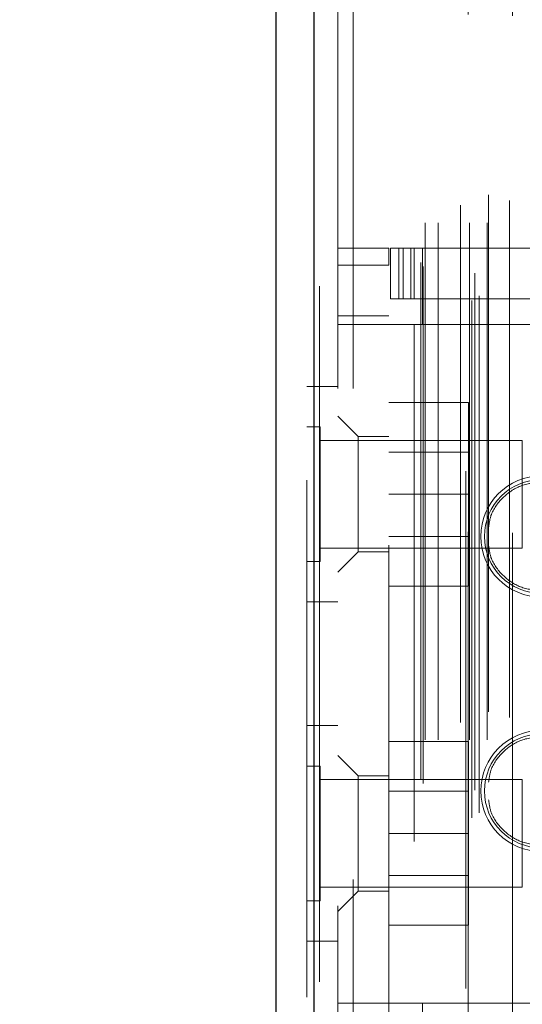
# Model space of a CAD drawing. Header units: inches. Extents: x 0.2 to 10.8, y 0.2 to 8.2.
# Tile 84 of 98: x 5.7112 to 5.8084, y 4.5723 to 4.7627. Entities that reach past the tile are written whole.
import ezdxf

# ---------------------------------------------------------------- set-up
doc = ezdxf.new("R2010")
doc.units = ezdxf.units.IN
doc.header["$MEASUREMENT"] = 0
doc.linetypes.add('HIDDEN', pattern=[0.075, 0.05, -0.025])
doc.layers.add('DIMENSIONS', color=140, linetype='Continuous')
doc.layers.add('SLD-0', color=179, linetype='Continuous')
doc.styles.add('SLDTEXTSTYLE0', font='TXT', dxfattribs={"width": 0.7})
doc.dimstyles.new('SLDDIMSTYLE0', dxfattribs={"dimtxt": 0.084961, "dimasz": 0.13, "dimexe": 0, "dimexo": 0.0625, "dimgap": 0.02124, "dimtad": 0, "dimtih": 1, "dimtoh": 1, "dimlfac": 12, "dimrnd": 1e-09, "dimzin": 12, "dimdsep": 46, "dimtxsty": 'SLDTEXTSTYLE0', "dimsah": 1, "dimcen": 0.09, "dimadec": 0, "dimazin": 3, "dimtfac": 1, "dimtofl": 0, "dimtmove": 0, "dimatfit": 3, "dimfxl": 0, "dimfrac": 2, "dimtolj": 1, "dimtzin": 12, "dimarcsym": 0})

# ---------------------------------------------------------------- blocks, each defined once
blk = doc.blocks.new('_D_17')
at = {"layer": 'DIMENSIONS'}
for p, q in [((5.81304, 4.91405), (5.36516, 4.91405)), ((5.49016, 4.91405), (5.49016, 4.13719)), ((5.32858, 3.98314), (5.30005, 3.98314)), ((5.30005, 3.98314), (5.30005, 3.84811)), ((5.65173, 3.98314), (5.68026, 3.98314)), ((5.68026, 3.98314), (5.68026, 3.84811)), ((5.30005, 3.84811), (5.32858, 3.84811)), ((5.68026, 3.84811), (5.65173, 3.84811)), ((5.49016, 3.37371), (5.49016, 3.82909)), ((5.81304, 3.37371), (5.36516, 3.37371))]:
    blk.add_line(p, q, dxfattribs=at)
for points in [[(5.49016, 4.91405), (5.47016, 4.78405), (5.51016, 4.78405)], [(5.49016, 3.37371), (5.51016, 3.50371), (5.47016, 3.50371)]]:
    blk.add_solid(points, dxfattribs=at)
at = {"layer": 'DIMENSIONS', "char_height": 0.083333, "attachment_point": 1, "style": 'SLDTEXTSTYLE0'}
for s, insert in [('18.48', (5.32858, 4.10959)), ('469.5', (5.32858, 3.95554))]:
    blk.add_mtext(s, dxfattribs=dict(at, insert=insert))
blk = doc.blocks.new('_D_18')
at = {"layer": 'DIMENSIONS'}
for p, q in [((5.78245, 5.0293), (5.00333, 5.0293)), ((5.12833, 5.0293), (5.12833, 4.59843)), ((4.96675, 4.4683), (4.93822, 4.4683)), ((4.93822, 4.4683), (4.93822, 4.33327)), ((5.2899, 4.4683), (5.31843, 4.4683)), ((5.31843, 4.4683), (5.31843, 4.33327)), ((4.93822, 4.33327), (4.96675, 4.33327)), ((5.31843, 4.33327), (5.2899, 4.33327)), ((5.12833, 3.25838), (5.12833, 4.17922)), ((5.78245, 3.25838), (5.00333, 3.25838))]:
    blk.add_line(p, q, dxfattribs=at)
for points in [[(5.12833, 5.0293), (5.10833, 4.8993), (5.14833, 4.8993)], [(5.12833, 3.25838), (5.14833, 3.38838), (5.10833, 3.38838)]]:
    blk.add_solid(points, dxfattribs=at)
at = {"layer": 'DIMENSIONS', "char_height": 0.083333, "attachment_point": 1, "style": 'SLDTEXTSTYLE0'}
for s, insert in [('21.25', (4.96675, 4.59474)), ('539.8', (4.96675, 4.44069)), ('OPENING', (4.86629, 4.28664))]:
    blk.add_mtext(s, dxfattribs=dict(at, insert=insert))

msp = doc.modelspace()

# ---------------------------------------------------------------- linework, layer by layer
at = {"layer": 'SLD-0', "linetype": 'HIDDEN', "lineweight": 18}
for p, q in [((5.7986134, 3.2083655), (5.7986134, 5.0793769)), ((5.800045, 3.2092896), (5.800045, 5.0784487)), ((5.7681303, 5.0765907), (5.7681303, 3.2111517)), ((5.7691722, 3.2111517), (5.7691722, 5.0765907)), ((5.7691722, 5.0765907), (5.7691722, 3.2111517)), ((5.797433, 5.0753437), (5.797433, 3.2123943)), ((5.7666931, 5.0736456), (5.7666931, 3.2140968)), ((5.7891808, 3.2149702), (5.7891808, 5.0727722)), ((5.7991977, 3.2136679), (5.7991977, 5.0740745)), ((5.7887481, 3.215701), (5.7887481, 5.0720414)), ((5.7895814, 3.2234182), (5.7895814, 5.0643242)), ((5.7895814, 3.2234182), (5.7895814, 5.0643242)), ((5.792114, 3.2234182), (5.792114, 5.0643242)), ((5.7979367, 5.0636601), (5.7979367, 3.2240827)), ((5.7981488, 3.2234182), (5.7981488, 5.0643242)), ((5.8015938, 3.2234182), (5.8015938, 5.0643242)), ((5.8064659, 5.0634229), (5.8064659, 3.224318)), ((5.7964222, 3.2267842), (5.7964222, 5.0609582)), ((5.8059185, 3.2277134), (5.8059185, 5.060029)), ((5.8059185, 3.2277134), (5.8059185, 5.060029)), ((5.8018626, 3.2288222), (5.8018626, 5.0589274)), ((5.7726931, 4.9913295), (5.7726931, 3.2964129)), ((5.7756931, 3.2964129), (5.7756931, 4.9913295)), ((5.7756931, 3.2964129), (5.7756931, 4.9913295)), ((5.7756931, 4.9913295), (5.7756931, 3.2964129)), ((5.7756931, 4.9913295), (5.7756931, 3.2964129)), ((5.7726931, 4.7185185), (5.7825357, 4.7185185)), ((5.7825357, 4.7185185), (5.7825357, 4.7152377)), ((5.7828637, 4.708676), (5.7828637, 4.7185185)), ((5.7828637, 4.7185185), (5.7845042, 4.7185185)), ((5.7845042, 4.708676), (5.7845042, 4.7185185)), ((5.7853579, 4.7185185), (5.7845042, 4.7185185)), ((5.7845042, 4.708676), (5.7845042, 4.7185185)), ((5.7853579, 4.708676), (5.7853579, 4.7185185)), ((5.7853579, 4.7185185), (5.7868457, 4.7185185)), ((5.7868457, 4.708676), (5.7868457, 4.7185185)), ((5.8771994, 4.7185185), (5.7868457, 4.7185185)), ((5.7874569, 4.7185185), (5.7874569, 4.708676)), ((5.7890973, 4.7185185), (5.7890973, 4.708676)), ((5.7726931, 4.7152377), (5.7825357, 4.7152377)), ((5.7726931, 4.7152377), (5.7825357, 4.7152377)), ((5.7825357, 4.5610382), (5.7825357, 4.7152377)), ((5.7845042, 4.708676), (5.7828637, 4.708676)), ((5.7853579, 4.708676), (5.7845042, 4.708676)), ((5.7868457, 4.708676), (5.7853579, 4.708676)), ((5.8771994, 4.708676), (5.7868457, 4.708676)), ((5.7890973, 4.708676), (5.7890973, 4.7037547)), ((5.7825357, 4.7053952), (5.7726931, 4.7053952)), ((5.7825357, 4.7037547), (5.7726931, 4.7037547)), ((5.7874569, 4.7037547), (5.7825357, 4.7037547)), ((5.7874569, 4.7037547), (5.7874569, 4.5725211)), ((5.7874569, 4.7037547), (5.7874569, 4.5725211)), ((5.7890973, 4.7037547), (5.7874569, 4.7037547)), ((5.8789923, 4.7037547), (5.7890973, 4.7037547)), ((5.8789923, 4.7037547), (5.7890973, 4.7037547)), ((5.7726931, 4.6917462), (5.7666931, 4.6917462)), ((5.7825357, 4.6886629), (5.7979523, 4.6886629)), ((5.7979523, 4.6709129), (5.7979523, 4.6886629)), ((5.7766301, 4.6821012), (5.7726931, 4.6860382)), ((5.7692973, 4.6839337), (5.7666931, 4.6839337)), ((5.7692973, 4.657892), (5.7692973, 4.6839337)), ((5.7766301, 4.6821012), (5.7766301, 4.6597915)), ((5.7825357, 4.6821012), (5.7766301, 4.6821012)), ((5.8083598, 4.6813295), (5.7692973, 4.6813295)), ((5.8083598, 4.6604962), (5.8083598, 4.6813295)), ((5.7979523, 4.6790754), (5.7825357, 4.6790754)), ((5.7825357, 4.6709129), (5.7979523, 4.6709129)), ((5.7979523, 4.6531629), (5.7979523, 4.6709129)), ((5.7825357, 4.6627504), (5.7979523, 4.6627504)), ((5.7692973, 4.6604962), (5.8083598, 4.6604962)), ((5.7726931, 4.6558545), (5.7766301, 4.6597915)), ((5.7766301, 4.6597915), (5.7825357, 4.6597915)), ((5.7666931, 4.657892), (5.7692973, 4.657892)), ((5.7825357, 4.6531629), (5.7979523, 4.6531629)), ((5.7666931, 4.6500795), (5.7726931, 4.6500795)), ((5.7726931, 4.6261629), (5.7666931, 4.6261629)), ((5.7825357, 4.6230795), (5.7979523, 4.6230795)), ((5.7979523, 4.6053295), (5.7979523, 4.6230795)), ((5.7766301, 4.6164844), (5.7726931, 4.6204214)), ((5.7692973, 4.6183504), (5.7666931, 4.6183504)), ((5.7692973, 4.5923087), (5.7692973, 4.6183504)), ((5.8083598, 4.6157462), (5.7692973, 4.6157462)), ((5.7766301, 4.6164844), (5.7766301, 4.6053295)), ((5.7825357, 4.6164844), (5.7766301, 4.6164844)), ((5.8083598, 4.5949129), (5.8083598, 4.6157462)), ((5.7979523, 4.613492), (5.7825357, 4.613492)), ((5.7766301, 4.6053295), (5.7766301, 4.5941747)), ((5.7825357, 4.6053295), (5.7979523, 4.6053295)), ((5.7979523, 4.5875795), (5.7979523, 4.6053295)), ((5.7825357, 4.597167), (5.7979523, 4.597167)), ((5.7692973, 4.5949129), (5.8083598, 4.5949129)), ((5.7726931, 4.5902377), (5.7766301, 4.5941747)), ((5.7766301, 4.5941747), (5.7825357, 4.5941747)), ((5.7666931, 4.5923087), (5.7692973, 4.5923087)), ((5.7825357, 4.5875795), (5.7979523, 4.5875795)), ((5.7666931, 4.5844962), (5.7726931, 4.5844962)), ((5.7726931, 4.5725211), (5.7825357, 4.5725211)), ((5.7874569, 4.5725211), (5.7825357, 4.5725211)), ((5.7890973, 4.5725211), (5.7874569, 4.5725211)), ((5.7890973, 4.5725211), (5.8789923, 4.5725211)), ((5.7890973, 4.5725211), (5.7890973, 4.5675999)), ((5.7890973, 4.5725211), (5.8789923, 4.5725211))]:
    msp.add_line(p, q, dxfattribs=at)
at = {"layer": 'SLD-0', "linetype": 'Continuous', "lineweight": 25}
for p, q in [((5.7681303, 3.2111517), (5.7681303, 5.0765907)), ((5.7606931, 5.0736456), (5.7606931, 3.2140968))]:
    msp.add_line(p, q, dxfattribs=at)
at = {"layer": 'SLD-0', "linetype": 'HIDDEN', "lineweight": 18}
for centre, radius in [((5.8120632, 4.6627442), 0.0117145), ((5.8120632, 4.6627442), 0.0110038), ((5.8120632, 4.6135316), 0.0117145), ((5.8120632, 4.6135316), 0.0110038)]:
    msp.add_arc(centre, radius, 90, 270, dxfattribs=at)
for points, knots in [([(5.8018626, 4.6644701), (5.8019693, 4.6652554), (5.8022627, 4.6674129), (5.804459, 4.6703657), (5.8079118, 4.6728149), (5.8106794, 4.6731304), (5.8120632, 4.6732882)], [0, 0, 0, 0, 0.16020075, 0.44013383, 0.72006692, 1, 1, 1, 1]), ([(5.8120632, 4.6522003), (5.8106794, 4.652358), (5.8079118, 4.6526736), (5.804459, 4.6551228), (5.8022627, 4.6580756), (5.8019693, 4.6602331), (5.8018626, 4.6610184)], [0, 0, 0, 0, 0.27993308, 0.55986617, 0.83979925, 1, 1, 1, 1]), ([(5.8018626, 4.6152575), (5.8019693, 4.6160428), (5.8022627, 4.6182003), (5.804459, 4.6211531), (5.8079118, 4.6236023), (5.8106794, 4.6239178), (5.8120632, 4.6240756)], [0, 0, 0, 0, 0.16020075, 0.44013383, 0.72006692, 1, 1, 1, 1]), ([(5.8120632, 4.6029877), (5.8106794, 4.6031454), (5.8079118, 4.603461), (5.804459, 4.6059102), (5.8022627, 4.608863), (5.8019693, 4.6110205), (5.8018626, 4.6118058)], [0, 0, 0, 0, 0.27993308, 0.55986617, 0.83979925, 1, 1, 1, 1])]:
    msp.add_open_spline(points, degree=3, knots=knots, dxfattribs=at)

# ---------------------------------------------------------------- dimensions: what is measured, and where the dimension line sits
at = {"layer": 'DIMENSIONS'}
dim = msp.add_linear_dim(base=(5.1283268, 3.2583794), p1=(5.8324543, 5.0292961), p2=(5.8324543, 3.2583794), angle=90, text='<>\\POPENING', dimstyle='SLDDIMSTYLE0', dxfattribs=at)
dim.commit()
dim.dimension.update_dxf_attribs({"geometry": '_D_18', "text_midpoint": (5.1283268, 4.3888237), "dimtype": 160})
dim = msp.add_linear_dim(base=(5.4901575, 3.3737127), p1=(5.8630376, 4.9140461), p2=(5.8630376, 3.3737127), angle=90, dimstyle='SLDDIMSTYLE0', dxfattribs=at)
dim.commit()
dim.dimension.update_dxf_attribs({"geometry": '_D_17', "text_midpoint": (5.4901575, 3.983144), "dimtype": 160})

doc.saveas('drawing.dxf')
